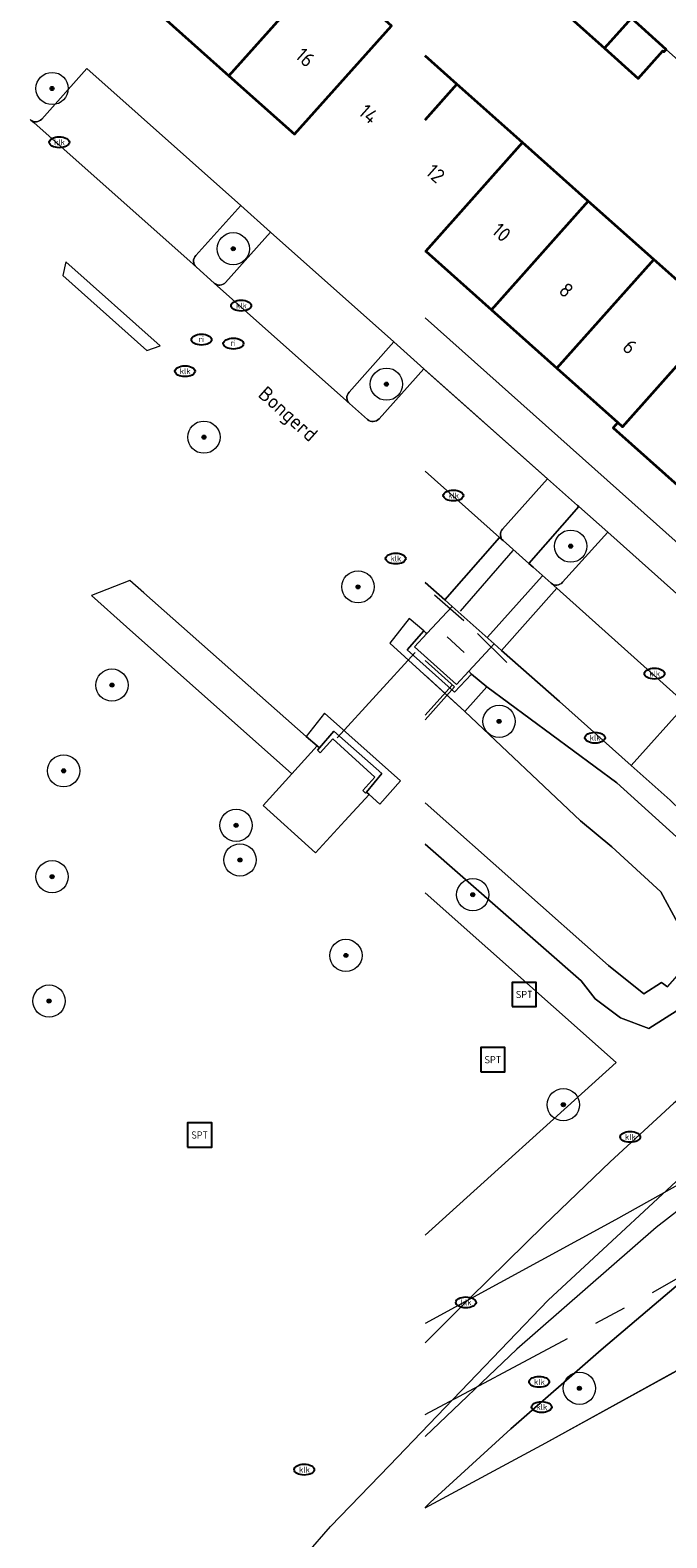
# Model space of a CAD drawing. Header units: metres. Extents: x 103671 to 105190, y 427150 to 429171.
# Tile 5 of 256: x 103672 to 103711, y 427276 to 427369. Entities that reach past the tile are written whole.
import ezdxf
from ezdxf.enums import TextEntityAlignment as Align

# ---------------------------------------------------------------- set-up
doc = ezdxf.new("R2010")
doc.units = ezdxf.units.M
doc.linetypes.add('AM-AS-SO', pattern=[16, 10, -2, 2, -2])
for name, color, linetype, lineweight in [('B-WE-AM-AS_SPOOR_TREIN-G', 253, 'AM-AS-SO', 18), ('B-WE-GR-BOOM-S', 253, 'Continuous', 25), ('B-WE-IE-MEUBILAIR-S', 253, 'Continuous', 25), ('B-WE-IE-MEUBILAIR_WEGMEUBILAIR-S', 253, 'Continuous', 25), ('B-WE-IE-TERREINAFSCHEIDING_KUNSTMATIG_HEKWERK-G', 253, 'IE-TERREINAFSCHEIDING_KUNSTMATIG-SO', 18), ('B-WE-IE-TERREINAFSCHEIDING_KUNSTMATIG_MUUR-GV', 253, 'Continuous', 18), ('B-WE-KW-KUNSTWERK_DEK-GV', 253, 'Continuous', 18), ('B-WE-KW-KUNSTWERK_TUNNEL-GV', 253, 'Continuous', 18), ('B-WE-OG-BEBOUWING-GV', 253, 'Continuous', 35), ('B-WE-OG-BEBOUWING-T18', 7, 'Continuous', 18), ('B-WE-OG-TERREIN_BEGROEID-GV', 253, 'Continuous', 18), ('B-WE-OG-TERREIN_ERF-GV', 253, 'Continuous', 18), ('B-WE-OG-TERREIN_OEVER-GV', 253, 'Continuous', 18), ('B-WE-OG-TOPOGRAFIE-T18', 7, 'Continuous', 18), ('B-WE-OG-WATER_SLOOT-GV', 253, 'Continuous', 18), ('B-WE-VH-GESLOTENVERHARDING_ASFALT-GV', 253, 'Continuous', 18), ('B-WE-VH-HALFVERHARDING-GV', 253, 'Continuous', 18), ('B-WE-VH-ONVERHARD-GV', 253, 'Continuous', 18), ('B-WE-VH-OPENVERHARDING-GV', 253, 'Continuous', 18), ('B-WE-VH-OPENVERHARDING_BETONELEMENT-GV', 253, 'Continuous', 18), ('B-WE-VH-OPENVERHARDING_BETONSTRAATSTEEN-GV', 253, 'Continuous', 18), ('B-WE-VH-OPENVERHARDING_TEGEL-GV', 253, 'Continuous', 18), ('B-WE-VW-MARKERING_PICTOGRAM-G', 253, 'Continuous', 18)]:
    doc.layers.add(name, color=color, linetype=linetype, lineweight=lineweight)
doc.styles.add('NLCS-ISO', font='NLCS-ISO.ttf')
doc.styles.add('NLCS-ISO-M500-T18', font='NLCS-ISO.ttf', dxfattribs={"height": 0.9})
doc.linetypes.add('IE-TERREINAFSCHEIDING_KUNSTMATIG-SO', pattern='A,4,[82,NLCS.SHX,S=0.75,R=90,X=0,Y=0],4,-2', length=10)

# ---------------------------------------------------------------- blocks, each defined once
blk = doc.blocks.new('SIE-MEUBILAIR_PUT_KOLK-SO')
blk.add_ellipse((0, 0), major_axis=(1.25, 0), ratio=0.54)
at = {"style": 'NLCS-ISO'}
blk.add_text('klk', height=0.75, dxfattribs=at).set_placement((0.03, 0), align=Align.MIDDLE_CENTER)
blk = doc.blocks.new('SIE-MEUBILAIR_PUT_RIOOLPUT-SO')
blk.add_ellipse((0, 0), major_axis=(1.25, 0), ratio=0.54)
at = {"style": 'NLCS-ISO'}
blk.add_text('ri', height=0.75, dxfattribs=at).set_placement((-0.04, 0.07), align=Align.MIDDLE_CENTER)
blk = doc.blocks.new('SIE-WEG_SPEELTOESTEL-SO')
at = {"flags": 128}
blk.add_lwpolyline([(-3.75, -3.75), (3.75, -3.75), (3.75, 3.75), (-3.75, 3.75)], close=True, dxfattribs=at)
at = {"style": 'NLCS-ISO'}
blk.add_text('SPT', height=2.25, dxfattribs=at).set_placement((0, 0), align=Align.MIDDLE_CENTER)
blk = doc.blocks.new('SGR-BOOM_GBKN-SO')
at = {"linetype": 'ByBlock', "lineweight": 18}
h = blk.add_hatch(color=0, dxfattribs=at)
h.dxf.hatch_style = 1
edge = h.paths.add_edge_path()
edge.add_arc((0, 0), 0.25, 0, 360)
at = {"color": 0, "linetype": 'ByBlock', "lineweight": 18}
for radius in [2, 0.25]:
    blk.add_circle((0, 0), radius, dxfattribs=at)
at = {"color": 0, "linetype": 'ByBlock', "lineweight": 18, "style": 'NLCS-ISO'}
blk.add_attdef('SOORT', (2.5, 0), '', height=1.5, dxfattribs=at)

msp = doc.modelspace()

# ---------------------------------------------------------------- linework, layer by layer
at = {"layer": 'B-WE-AM-AS_SPOOR_TREIN-G', "flags": 128}
msp.add_lwpolyline([(103696.327, 427283.456), (103709.313, 427290.401), (103746.448, 427311.474), (103755.563, 427316.772), (103776.772, 427329.695), (103814.413, 427352.796), (103843.513, 427371.823), (103899.402, 427408.976), (103942.726, 427438.459), (104004.208, 427480.883), (104081.76, 427535.371), (104109.175, 427554.949), (104155.672, 427588.399), (104203.199, 427623.004), (104251.78, 427658.799), (104287.781, 427685.624), (104335.474, 427721.504), (104395.514, 427767.417), (104433.325, 427796.679), (104482.244, 427834.97), (104511.725, 427858.282), (104540.037, 427880.827), (104578.412, 427911.652), (104602.932, 427931.576), (104658.061, 427976.677), (104770.321, 428069.176), (105144.15, 428377.204)], dxfattribs=at)
at = {"layer": 'B-WE-IE-TERREINAFSCHEIDING_KUNSTMATIG_HEKWERK-G', "flags": 128}
for points in [[(103698.711, 427332.679), (103696.899, 427334.277)], [(103697.686, 427331.698), (103698.731, 427330.723)], [(103699.557, 427331.9), (103701.378, 427330.106)], [(103695.697, 427330.731), (103690.861, 427325.427)], [(103696.327, 427326.832), (103697.966, 427328.676)]]:
    msp.add_lwpolyline(points, dxfattribs=at)
at = {"layer": 'B-WE-IE-TERREINAFSCHEIDING_KUNSTMATIG_MUUR-GV', "flags": 128}
for points in [[(103699.2, 427329.382), (103699.03, 427329.559), (103698.268, 427328.738), (103695.658, 427331.078), (103696.424, 427331.901), (103696.24, 427332.057), (103695.197, 427330.892), (103698.137, 427328.262)], [(103690.59, 427325.37), (103693.208, 427322.996), (103692.462, 427322.156), (103692.627, 427322.002), (103692.682, 427322.068), (103693.641, 427323.211), (103690.657, 427325.847), (103689.774, 427324.812), (103689.642, 427324.658), (103689.81, 427324.502)]]:
    msp.add_lwpolyline(points, close=True, dxfattribs=at)
at = {"layer": 'B-WE-KW-KUNSTWERK_DEK-GV', "flags": 128}
msp.add_lwpolyline([(103696.327, 427326.543), (103698.135, 427328.595), (103696.327, 427330.234)], dxfattribs=at)
at = {"layer": 'B-WE-KW-KUNSTWERK_TUNNEL-GV', "flags": 128}
for points in [[(104263.315, 427673.581), (104215.097, 427637.904), (104166.187, 427602.167), (104117.08, 427566.743), (104067.781, 427531.631), (104018.745, 427497.15), (103969.595, 427463.027), (103919.359, 427428.598), (103894.829, 427411.95), (103864.842, 427391.741), (103840.913, 427375.794), (103840.539, 427375.548), (103827.887, 427367.286), (103811.221, 427356.608), (103794.25, 427345.972), (103785.727, 427340.72), (103768.532, 427330.302), (103759.857, 427325.136), (103742.851, 427315.178), (103725.322, 427305.149), (103708.126, 427295.537), (103696.327, 427289.096)], [(103696.327, 427277.655), (103703.812, 427281.692), (103721.215, 427291.301), (103730.614, 427296.584), (103747.867, 427306.458), (103764.474, 427316.178), (103781.363, 427326.284), (103790.95, 427332.122), (103807.478, 427342.361), (103824.67, 427353.248), (103834.83, 427359.798)]]:
    msp.add_lwpolyline(points, dxfattribs=at)
at = {"layer": 'B-WE-OG-BEBOUWING-GV', "flags": 128}
for points in [[(103686.084, 427376.853), (103680.09, 427370.121), (103684.157, 427366.494), (103690.154, 427373.228)], [(103684.157, 427366.494), (103688.225, 427362.867), (103694.224, 427369.604), (103690.154, 427373.228)], [(103706.945, 427371.998), (103706.805, 427371.842), (103706.88, 427371.775), (103705.354, 427370.067), (103707.442, 427368.202), (103709.107, 427370.067)], [(103709.107, 427370.067), (103707.442, 427368.202), (103709.529, 427366.338), (103711.055, 427368.045), (103711.129, 427367.979), (103711.269, 427368.135)], [(103700.427, 427351.985), (103706.435, 427358.731), (103702.364, 427362.355), (103696.36, 427355.612)], [(103700.427, 427351.985), (103704.495, 427348.357), (103710.505, 427355.106), (103706.435, 427358.731)], [(103710.505, 427355.106), (103704.495, 427348.357), (103708.275, 427344.986), (103708.563, 427344.73), (103714.575, 427351.482)], [(103712.344, 427340.782), (103718.645, 427347.857), (103714.575, 427351.482), (103708.563, 427344.73), (103708.275, 427344.986), (103707.988, 427344.665)]]:
    msp.add_lwpolyline(points, close=True, dxfattribs=at)
for points in [[(103696.327, 427363.771), (103698.294, 427365.979), (103696.327, 427367.731)], [(103696.327, 427355.641), (103696.36, 427355.612), (103702.364, 427362.355), (103698.294, 427365.979), (103696.327, 427363.771)]]:
    msp.add_lwpolyline(points, dxfattribs=at)
at = {"layer": 'B-WE-OG-TERREIN_BEGROEID-GV', "flags": 128}
for points in [[(103672.544, 427363.807), (103675.343, 427366.947)], [(103686.736, 427356.8), (103684.886, 427358.454), (103682.094, 427355.342)], [(103683.949, 427353.682), (103686.736, 427356.8)], [(103682.116, 427354.645), (103682.125, 427354.636), (103682.135, 427354.628), (103683.23, 427353.642)], [(103696.237, 427348.318), (103694.374, 427349.996), (103691.602, 427346.876)], [(103693.462, 427345.213), (103696.237, 427348.318)], [(103691.626, 427346.162), (103692.738, 427345.178), (103692.739, 427345.177)], [(103704.841, 427335.075), (103707.643, 427338.194), (103705.852, 427339.776), (103702.76, 427336.237), (103703.012, 427336.014)], [(103703.012, 427336.014), (103703.013, 427336.013), (103703.014, 427336.012), (103704.127, 427335.022)], [(103696.327, 427331.983), (103696.424, 427331.901), (103697.993, 427333.586), (103697.541, 427333.99), (103696.327, 427335.073)], [(103711.51, 427321.56), (103709.095, 427323.704), (103704.642, 427327.674), (103701.054, 427330.851), (103700.602, 427331.255), (103699.03, 427329.559), (103699.2, 427329.382), (103700.142, 427328.582), (103708.215, 427322.633), (103713.436, 427317.91)], [(103712.117, 427308.616), (103710.183, 427307.403), (103708.424, 427308.067), (103706.866, 427309.229), (103705.985, 427310.348), (103696.327, 427318.833)], [(103696.327, 427294.57), (103708.159, 427305.284), (103696.327, 427315.823)], [(103696.327, 427315.823), (103708.159, 427305.284), (103696.327, 427294.57)], [(103696.327, 427287.907), (103699.1, 427290.672), (103703.683, 427295.177), (103707.785, 427299.121), (103711.744, 427302.756)], [(103729.599, 427298.229), (103726.396, 427302.633), (103722.509, 427299.787), (103717.79, 427296.139), (103711.878, 427291.404), (103707.228, 427287.463), (103701.627, 427282.567), (103696.626, 427277.99), (103696.327, 427277.692)]]:
    msp.add_lwpolyline(points, dxfattribs=at)
at = {"layer": 'B-WE-OG-TERREIN_BEGROEID-GV'}
for points in [[(103671.829, 427363.793, 0.037659), (103671.872, 427363.755)], [(103671.872, 427363.755, 0.39168), (103672.544, 427363.807)], [(103682.094, 427355.342, 0.41486), (103682.116, 427354.645)], [(103683.23, 427353.642, 0.406178), (103683.949, 427353.682)], [(103691.602, 427346.876, 0.417366), (103691.626, 427346.162)], [(103692.739, 427345.177, 0.381692), (103693.462, 427345.213)], [(103704.127, 427335.022, 0.396255), (103704.841, 427335.075)]]:
    msp.add_lwpolyline(points, format="xyb", dxfattribs=at)
at = {"layer": 'B-WE-OG-TERREIN_BEGROEID-GV', "flags": 128}
msp.add_lwpolyline([(103678.013, 427335.198), (103675.641, 427334.249), (103677.812, 427332.316), (103688.057, 427323.19), (103689.632, 427324.933), (103688.949, 427325.516), (103678.882, 427334.421)], close=True, dxfattribs=at)
at = {"layer": 'B-WE-OG-TERREIN_ERF-GV', "flags": 128}
for points in [[(103696.327, 427351.482), (103715.836, 427334.072), (103770.045, 427366.192), (103768.98, 427367.989), (103764.006, 427365.044), (103759.348, 427362.286), (103754.711, 427359.54), (103750.063, 427356.789), (103745.417, 427354.037), (103740.798, 427351.303), (103736.117, 427348.531), (103731.34, 427345.703), (103726.712, 427353.514), (103731.515, 427356.358), (103736.153, 427359.105), (103740.791, 427361.85), (103745.437, 427364.602), (103750.084, 427367.354), (103754.723, 427370.098), (103759.433, 427372.887), (103764.349, 427375.798)], [(103715.132, 427364.684), (103711.269, 427368.135), (103711.129, 427367.979), (103711.055, 427368.045), (103709.529, 427366.338), (103707.442, 427368.202), (103705.354, 427370.067)], [(103696.327, 427367.731), (103698.294, 427365.979), (103702.364, 427362.355), (103706.435, 427358.731), (103710.505, 427355.106), (103714.575, 427351.482), (103718.645, 427347.857), (103722.79, 427344.167), (103716.487, 427337.088), (103712.344, 427340.782), (103707.988, 427344.665), (103708.275, 427344.986), (103704.495, 427348.357), (103700.427, 427351.985), (103696.36, 427355.612), (103696.327, 427355.641)]]:
    msp.add_lwpolyline(points, dxfattribs=at)
at = {"layer": 'B-WE-OG-TERREIN_OEVER-GV', "flags": 128}
for points in [[(103713.436, 427317.91), (103708.215, 427322.633), (103700.142, 427328.582), (103698.791, 427327.065), (103705.962, 427320.286), (103707.891, 427318.675), (103710.938, 427315.882), (103711.981, 427313.934)], [(103711.345, 427309.981), (103710.971, 427310.251), (103709.878, 427309.541), (103707.682, 427311.297), (103696.327, 427321.398)], [(103696.327, 427318.833), (103705.985, 427310.348), (103706.866, 427309.229), (103708.424, 427308.067), (103710.183, 427307.403), (103712.117, 427308.616)]]:
    msp.add_lwpolyline(points, dxfattribs=at)
at = {"layer": 'B-WE-OG-WATER_SLOOT-GV', "flags": 128}
msp.add_lwpolyline([(103696.327, 427321.398), (103707.682, 427311.297), (103709.878, 427309.541), (103710.971, 427310.251), (103711.345, 427309.981), (103713.354, 427312.249), (103713.052, 427312.495), (103712.702, 427312.533), (103711.981, 427313.934), (103710.938, 427315.882), (103707.891, 427318.675), (103705.962, 427320.286), (103698.791, 427327.065), (103696.327, 427329.307)], dxfattribs=at)
at = {"layer": 'B-WE-VH-GESLOTENVERHARDING_ASFALT-GV', "flags": 128}
for points in [[(103827.813, 427348.095), (103822.938, 427347.143), (103820.463, 427346.693), (103806.281, 427344.463), (103802.776, 427343.847), (103797.123, 427342.718), (103792.644, 427341.704), (103787.96, 427340.528), (103780.058, 427338.273), (103776.143, 427337.025), (103770.161, 427334.948), (103764.448, 427332.765), (103759.367, 427330.655), (103757.755, 427329.972), (103740.951, 427323.029), (103735.427, 427319.758), (103731.704, 427317.318), (103729.28, 427315.699), (103715.875, 427306.027), (103711.744, 427302.756), (103707.785, 427299.121), (103703.683, 427295.177), (103699.1, 427290.672), (103696.327, 427287.907)], [(103696.327, 427277.692), (103696.626, 427277.99), (103701.627, 427282.567), (103707.228, 427287.463), (103711.878, 427291.404), (103717.79, 427296.139), (103722.509, 427299.787), (103726.396, 427302.633), (103727.599, 427303.512), (103732.325, 427306.833), (103733.565, 427307.703), (103736.565, 427309.721), (103740.251, 427312.113), (103745.858, 427315.643), (103751.79, 427319.224), (103755.758, 427321.469), (103760.697, 427323.906)]]:
    msp.add_lwpolyline(points, dxfattribs=at)
at = {"layer": 'B-WE-VH-GESLOTENVERHARDING_ASFALT-GV'}
msp.add_lwpolyline([(103696.327, 427256.581, 0.019165), (103717.781, 427276.993)], format="xyb", dxfattribs=at)
at = {"layer": 'B-WE-VH-HALFVERHARDING-GV', "flags": 128}
for points in [[(103696.327, 427277.655), (103703.812, 427281.692), (103721.215, 427291.301), (103730.614, 427296.584), (103747.867, 427306.458), (103764.474, 427316.178), (103781.363, 427326.284), (103790.95, 427332.122), (103807.478, 427342.361), (103824.67, 427353.248), (103834.83, 427359.798), (103839.021, 427362.525), (103853.188, 427371.851), (103870.45, 427383.389), (104010.921, 427479.428), (104149.738, 427577.841), (104286.862, 427678.601), (104290.865, 427681.597), (104414.222, 427775.464), (104536.111, 427871.231), (104656.501, 427968.874), (104739.302, 428037.101), (104743.16, 428040.28), (105144.15, 428370.688)], [(104263.315, 427673.581), (104215.097, 427637.904), (104166.187, 427602.167), (104117.08, 427566.743), (104067.781, 427531.631), (104018.745, 427497.15), (103969.595, 427463.027), (103919.359, 427428.598), (103894.829, 427411.95), (103864.842, 427391.741), (103840.913, 427375.794), (103840.539, 427375.548), (103827.887, 427367.286), (103811.221, 427356.608), (103794.25, 427345.972), (103785.727, 427340.72), (103768.532, 427330.302), (103759.857, 427325.136), (103742.851, 427315.178), (103725.322, 427305.149), (103708.126, 427295.537), (103696.327, 427289.096)]]:
    msp.add_lwpolyline(points, dxfattribs=at)
at = {"layer": 'B-WE-VH-ONVERHARD-GV', "flags": 128}
msp.add_lwpolyline([(103696.327, 427326.543), (103698.135, 427328.595), (103696.327, 427330.234)], dxfattribs=at)
at = {"layer": 'B-WE-VH-OPENVERHARDING-GV'}
msp.add_lwpolyline([(103717.781, 427276.993, -0.019165), (103696.327, 427256.581, -0.019165)], format="xyb", dxfattribs=at)
at = {"layer": 'B-WE-VH-OPENVERHARDING_BETONELEMENT-GV', "flags": 128}
for points in [[(103694.137, 427331.3), (103698.791, 427327.065), (103700.142, 427328.582), (103699.2, 427329.382), (103698.137, 427328.262), (103695.197, 427330.892), (103696.24, 427332.057), (103695.326, 427332.825)], [(103692.844, 427321.919), (103693.513, 427321.306), (103694.793, 427322.763), (103690.088, 427326.949), (103688.949, 427325.516), (103689.632, 427324.933), (103689.774, 427324.812), (103690.657, 427325.847), (103693.641, 427323.211), (103692.682, 427322.068)]]:
    msp.add_lwpolyline(points, close=True, dxfattribs=at)
at = {"layer": 'B-WE-VH-OPENVERHARDING_BETONSTRAATSTEEN-GV'}
for points in [[(103671.872, 427363.755, -0.037659), (103671.829, 427363.793)], [(103701.117, 427338.378, 0.391568), (103701.15, 427337.66)]]:
    msp.add_lwpolyline(points, format="xyb", dxfattribs=at)
at = {"layer": 'B-WE-VH-OPENVERHARDING_BETONSTRAATSTEEN-GV', "flags": 128}
for points in [[(103712.502, 427327.524), (103709.095, 427323.704), (103711.51, 427321.56), (103714.87, 427318.322), (103715.84, 427316.992), (103722.359, 427322.825), (103724.05, 427324.372), (103725.416, 427325.213), (103734.816, 427330.907), (103735.924, 427331.596), (103745.649, 427337.36), (103746.819, 427338.054), (103756.514, 427343.8), (103757.727, 427344.519), (103767.412, 427350.259), (103768.616, 427350.973), (103778.373, 427356.755)], [(103696.327, 427335.073), (103697.541, 427333.99), (103700.937, 427337.846), (103696.327, 427341.968)], [(103703.909, 427341.502), (103701.117, 427338.378)], [(103701.15, 427337.66), (103702.76, 427336.237), (103705.852, 427339.776), (103705.767, 427339.851), (103703.909, 427341.502)]]:
    msp.add_lwpolyline(points, dxfattribs=at)
for points in [[(103704.127, 427335.022), (103703.014, 427336.012), (103703.013, 427336.013), (103703.012, 427336.014), (103702.76, 427336.237), (103701.15, 427337.66), (103700.937, 427337.846), (103697.541, 427333.99), (103697.993, 427333.586), (103700.602, 427331.255), (103701.054, 427330.851), (103704.485, 427334.721)], [(103712.502, 427327.524), (103712.497, 427327.528), (103712.492, 427327.533), (103704.485, 427334.721), (103701.054, 427330.851), (103704.642, 427327.674), (103709.095, 427323.704)], [(103698.268, 427328.738), (103699.03, 427329.559), (103700.602, 427331.255), (103697.993, 427333.586), (103696.424, 427331.901), (103695.658, 427331.078)], [(103693.208, 427322.996), (103690.59, 427325.37), (103689.81, 427324.502), (103689.642, 427324.658), (103689.774, 427324.812), (103689.632, 427324.933), (103688.057, 427323.19), (103686.279, 427321.222), (103689.523, 427318.294), (103691.334, 427320.271), (103692.844, 427321.919), (103692.682, 427322.068), (103692.627, 427322.002), (103692.462, 427322.156)]]:
    msp.add_lwpolyline(points, close=True, dxfattribs=at)
at = {"layer": 'B-WE-VH-OPENVERHARDING_TEGEL-GV', "flags": 128}
for points in [[(103709.107, 427370.067), (103711.269, 427368.135), (103715.132, 427364.684), (103717.22, 427362.819), (103719.307, 427360.954), (103721.717, 427358.802), (103723.923, 427355.196), (103725.384, 427352.809), (103725.416, 427352.757), (103726.695, 427353.54), (103720.062, 427364.381), (103722.687, 427365.943), (103725.093, 427367.374), (103727.499, 427368.805), (103732.398, 427371.719)], [(103682.094, 427355.342), (103684.886, 427358.454), (103675.343, 427366.947), (103672.544, 427363.807)], [(103671.872, 427363.755), (103672.056, 427363.591), (103682.116, 427354.645)], [(103686.736, 427356.8), (103683.949, 427353.682)], [(103691.602, 427346.876), (103694.374, 427349.996), (103686.736, 427356.8)], [(103683.23, 427353.642), (103691.626, 427346.162)], [(103696.327, 427348.238), (103703.909, 427341.502), (103705.767, 427339.851), (103705.852, 427339.776), (103707.643, 427338.194), (103714.242, 427332.286), (103715.836, 427334.072), (103696.327, 427351.482)], [(103696.237, 427348.318), (103693.462, 427345.213)], [(103701.117, 427338.378), (103703.909, 427341.502), (103696.237, 427348.318)], [(103696.327, 427341.968), (103700.937, 427337.846), (103701.15, 427337.66)], [(103714.242, 427332.286), (103707.643, 427338.194), (103704.841, 427335.075)], [(103704.127, 427335.022), (103704.485, 427334.721), (103712.492, 427327.533)]]:
    msp.add_lwpolyline(points, dxfattribs=at)
at = {"layer": 'B-WE-VH-OPENVERHARDING_TEGEL-GV'}
for points in [[(103672.544, 427363.807, -0.39168), (103671.872, 427363.755)], [(103682.116, 427354.645, -0.41486), (103682.094, 427355.342)], [(103683.949, 427353.682, -0.406178), (103683.23, 427353.642)], [(103691.626, 427346.162, -0.417366), (103691.602, 427346.876)], [(103693.462, 427345.213, -0.381692), (103692.739, 427345.177)], [(103701.15, 427337.66, -0.391568), (103701.117, 427338.378)], [(103704.841, 427335.075, -0.396255), (103704.127, 427335.022)]]:
    msp.add_lwpolyline(points, format="xyb", dxfattribs=at)
at = {"layer": 'B-WE-VH-OPENVERHARDING_TEGEL-GV', "flags": 128}
msp.add_lwpolyline([(103673.845, 427354.111), (103679.059, 427349.459), (103679.88, 427349.754), (103674.045, 427354.957)], close=True, dxfattribs=at)
at = {"layer": 'B-WE-VW-MARKERING_PICTOGRAM-G', "flags": 128}
for points in [[(103701.765, 427337.046), (103698.486, 427333.283)], [(103700.191, 427331.673), (103703.567, 427335.462)], [(103717.519, 427300.386), (103710.639, 427295.061)], [(103703.939, 427290.553), (103714.43, 427300.269)], [(103710.639, 427295.061), (103702.016, 427287.51)], [(103694.101, 427280.295), (103703.939, 427290.553)], [(103702.016, 427287.51), (103696.327, 427282.089)], [(103690.459, 427276.497), (103694.101, 427280.295)], [(103685.919, 427271.297), (103690.459, 427276.497)]]:
    msp.add_lwpolyline(points, dxfattribs=at)

# ---------------------------------------------------------------- block references
at = {"layer": 'B-WE-GR-BOOM-S', "xscale": 0.5, "yscale": 0.5, "zscale": 0.5}
for p in [(103673.187, 427365.71), (103684.42, 427355.768), (103693.92, 427347.369), (103682.603, 427344.081), (103705.347, 427337.319), (103692.159, 427334.794), (103676.9, 427328.7), (103700.907, 427326.45), (103673.903, 427323.38), (103684.6, 427320), (103684.838, 427317.852), (103673.189, 427316.813), (103699.274, 427315.698), (103691.406, 427311.93), (103673, 427309.1), (103704.89, 427302.668), (103705.887, 427285.077)]:
    msp.add_blockref('SGR-BOOM_GBKN-SO', p, dxfattribs=at)
at = {"layer": 'B-WE-IE-MEUBILAIR-S', "xscale": 0.5, "yscale": 0.5, "zscale": 0.5}
for name, p in [('SIE-MEUBILAIR_PUT_KOLK-SO', (103673.635, 427362.375)), ('SIE-MEUBILAIR_PUT_KOLK-SO', (103684.913, 427352.243)), ('SIE-MEUBILAIR_PUT_RIOOLPUT-SO', (103682.454, 427350.131)), ('SIE-MEUBILAIR_PUT_RIOOLPUT-SO', (103684.43, 427349.885)), ('SIE-MEUBILAIR_PUT_KOLK-SO', (103681.43, 427348.173)), ('SIE-MEUBILAIR_PUT_KOLK-SO', (103698.071, 427340.46)), ('SIE-MEUBILAIR_PUT_KOLK-SO', (103694.495, 427336.551)), ('SIE-MEUBILAIR_PUT_KOLK-SO', (103710.541, 427329.411)), ('SIE-MEUBILAIR_PUT_KOLK-SO', (103706.851, 427325.434)), ('SIE-MEUBILAIR_PUT_KOLK-SO', (103709.037, 427300.673)), ('SIE-MEUBILAIR_PUT_KOLK-SO', (103698.851, 427290.405)), ('SIE-MEUBILAIR_PUT_KOLK-SO', (103703.392, 427285.477)), ('SIE-MEUBILAIR_PUT_KOLK-SO', (103703.547, 427283.911)), ('SIE-MEUBILAIR_PUT_KOLK-SO', (103688.824, 427280.03))]:
    msp.add_blockref(name, p, dxfattribs=at)
at = {"layer": 'B-WE-IE-MEUBILAIR_WEGMEUBILAIR-S', "xscale": 0.2, "yscale": 0.2, "zscale": 0.2}
for p in [(103702.465, 427309.508), (103700.522, 427305.459), (103682.34, 427300.789)]:
    msp.add_blockref('SIE-WEG_SPEELTOESTEL-SO', p, dxfattribs=at)

# ---------------------------------------------------------------- texts
at = {"layer": 'B-WE-OG-BEBOUWING-T18', "style": 'NLCS-ISO-M500-T18'}
for s, p in [('16', (103688.883, 427367.639)), ('14', (103692.818, 427364.13)), ('12', (103696.961, 427360.435)), ('10', (103701.055, 427356.784)), ('8', (103705.071, 427353.203)), ('6', (103709.013, 427349.688))]:
    msp.add_text(s, height=0.9, rotation=318.3, dxfattribs=at).set_placement(p, align=Align.MIDDLE)
at = {"layer": 'B-WE-OG-TOPOGRAFIE-T18', "style": 'NLCS-ISO-M500-T18'}
msp.add_text('Bongerd', height=0.9, rotation=318.2, dxfattribs=at).set_placement((103687.739, 427345.426), align=Align.MIDDLE)

doc.saveas('drawing.dxf')
